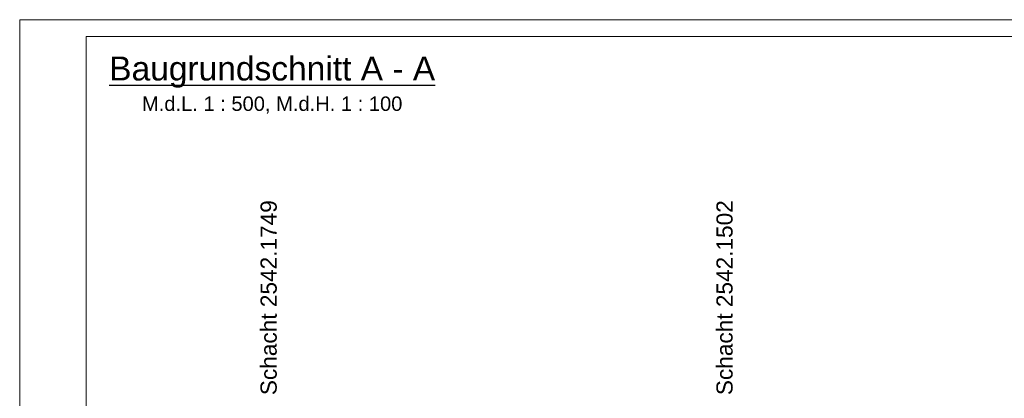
# Model space of a CAD drawing. Header units: millimetres. Extents: x 2530.5 to 2627.5, y 2295.3 to 2354.7.
# Tile 7 of 14: x 2530.5 to 2560, y 2343.3 to 2354.7. Entities that reach past the tile are written whole.
import ezdxf

# ---------------------------------------------------------------- set-up
doc = ezdxf.new("R2010")
doc.units = ezdxf.units.MM
doc.layers.add('Legende', color=7, linetype='Continuous', lineweight=15)
doc.layers.add('rahmen', color=7, linetype='Continuous')
doc.styles.get("Standard").update_dxf_attribs({"font": 'arial.ttf'})
doc.styles.add('Stil2', font='arial.ttf')

msp = doc.modelspace()

# ---------------------------------------------------------------- linework, layer by layer
at = {"layer": 'rahmen', "linetype": 'Continuous', "lineweight": 15}
for p, q in [((2530.486, 2354.655), (2608.486, 2354.655)), ((2530.486, 2354.655), (2530.486, 2324.955)), ((2530.486, 2354.655), (2608.486, 2354.655)), ((2530.486, 2354.655), (2608.486, 2354.655)), ((2530.486, 2354.655), (2608.486, 2354.655)), ((2532.486, 2354.155), (2607.986, 2354.155)), ((2532.486, 2354.155), (2532.486, 2325.455))]:
    msp.add_line(p, q, dxfattribs=at)

# ---------------------------------------------------------------- texts
at = {"ltscale": 15, "insert": (2538.064, 2353.55), "char_height": 0.72, "width": 56.87444, "attachment_point": 2}
msp.add_mtext('{\\LBaugrundschnitt A - A}\\P{\\H0.6x;M.d.L. 1 : 500, M.d.H. 1 : 100}', dxfattribs=at)
at = {"layer": 'Legende', "char_height": 0.486, "width": 9.99173, "attachment_point": 1, "rotation": 90, "style": 'Stil2'}
for s, insert in [('Schacht 2542.1749', (2537.714, 2343.385)), ('Schacht 2542.1502', (2551.396, 2343.385))]:
    msp.add_mtext(s, dxfattribs=dict(at, insert=insert))

doc.saveas('drawing.dxf')
